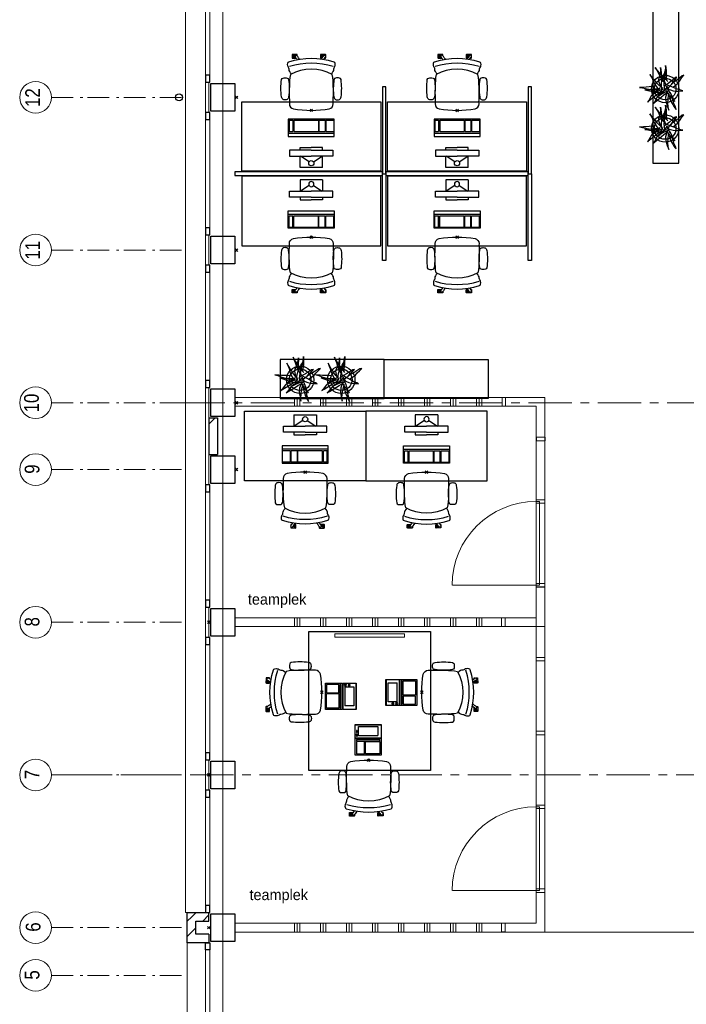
# Model space of a CAD drawing. Header units: millimetres. Extents: x -75976 to 232306, y 42824 to 140527.
# Tile 60 of 199: x 151070 to 158754, y 50807 to 62155. Entities that reach past the tile are written whole.
import ezdxf

# ---------------------------------------------------------------- set-up
doc = ezdxf.new("R2010")
doc.units = ezdxf.units.MM
doc.header["$LTSCALE"] = 400
doc.header["$PDMODE"] = 3
doc.header["$PDSIZE"] = 15
doc.linetypes.add('CENTER', pattern=[2, 1.25, -0.25, 0.25, -0.25])
doc.linetypes.add('STYLE_06', pattern=[1.041641, 0.625, -0.208282, 0.069427, -0.138931])
for name, color, linetype in [('-gd', 2, 'Continuous'), ('inlay', 6, 'Continuous'), ('inr', 4, 'Continuous'), ('plant', 114, 'Continuous'), ('plat', 5, 'Continuous'), ('sona-s008_ip0', 7, 'Continuous'), ('stramien', 1, 'CENTER'), ('symbol', 1, 'Continuous'), ('timmerwerk-gd', 2, 'Continuous')]:
    doc.layers.add(name, color=color, linetype=linetype)
for name, color, linetype, lineweight in [('Binnenkozijnen', 140, 'Continuous', 15), ('Buitenkozijnen', 140, 'Continuous', 15), ('mat-baksteen', 5, 'Continuous', 25), ('mat-beton (ihwg)', 5, 'Continuous', 25), ('None', 7, 'Continuous', 9)]:
    doc.layers.add(name, color=color, linetype=linetype, lineweight=lineweight)
doc.styles.add('Arial Narrow', font='ARIALN.TTF', dxfattribs={"height": 222.25})
doc.styles.add('s100', font='stylu.ttf', dxfattribs={"height": 100})

# ---------------------------------------------------------------- blocks, each defined once
blk = doc.blocks.new('Kolom 280x320')
at = {"layer": 'mat-beton (ihwg)', "lineweight": 25}
blk.add_lwpolyline([(-300, 160), (-20, 160), (-20, -160), (-300, -160)], close=True, dxfattribs=at)
at = {"layer": 'None', "color": 92, "linetype": 'Continuous', "lineweight": 5}
blk.add_point((0, 0), dxfattribs=at)
blk = doc.blocks.new('*X958')
at = {"layer": 'None', "lineweight": 9}
for p, q in [((-16689, -34367), (-16638, -34316)), ((-16689, -34543), (-16589, -34443))]:
    blk.add_line(p, q, dxfattribs=at)
blk = doc.blocks.new('*X959')
at = {"layer": 'None', "lineweight": 9}
for p, q in [((-16638, -34316), (-16587, -34265)), ((-16511, -34365), (-16439, -34293))]:
    blk.add_line(p, q, dxfattribs=at)
blk = doc.blocks.new('*X961')
at = {"layer": 'None', "lineweight": 9}
blk.add_line((-16439, -28636), (-16368, -28565), dxfattribs=at)
blk = doc.blocks.new('Gevelpui best 1410 (2D)')
at = {"layer": 'Buitenkozijnen', "lineweight": 15}
for p, q in [((-260, 0), (-260, -1410)), ((-260, 0), (-210, 0)), ((-210, 0), (-210, -1410)), ((-260, -1410), (-210, -1410))]:
    blk.add_line(p, q, dxfattribs=at)
at = {"layer": 'Buitenkozijnen', "color": 92, "lineweight": 25}
for points in [[(-260, 0), (-210, 0), (-210, -80), (-260, -80)], [(-260, -1330), (-210, -1330), (-210, -1410), (-260, -1410)]]:
    blk.add_lwpolyline(points, close=True, dxfattribs=at)
at = {"layer": 'None', "color": 43, "linetype": 'Continuous', "lineweight": 9}
blk.add_line((-410, 15), (-410, -1425), dxfattribs=at)
blk = doc.blocks.new('*U972')
at = {"layer": 'Buitenkozijnen', "lineweight": 15}
for p, q in [((-10, 0), (-10, -1960)), ((-10, 0), (40, 0)), ((40, 0), (40, -1960)), ((-10, -1960), (40, -1960))]:
    blk.add_line(p, q, dxfattribs=at)
blk = doc.blocks.new('Gevelpui best 1960')
at = {"layer": 'Buitenkozijnen', "color": 43, "lineweight": 9}
blk.add_line((250, 0), (250, -1960), dxfattribs=at)
at = {"layer": 'Buitenkozijnen', "color": 92, "lineweight": 25}
for points in [[(-10, 0), (40, 0), (40, -80), (-10, -80)], [(-10, -1880), (40, -1880), (40, -1960), (-10, -1960)]]:
    blk.add_lwpolyline(points, close=True, dxfattribs=at)
at = {"layer": 'Buitenkozijnen'}
blk.add_blockref('*U972', (0, 0), dxfattribs=at)
blk = doc.blocks.new('HWA')
at = {"layer": 'None', "color": 92, "linetype": 'Continuous', "lineweight": 25}
blk.add_circle((0, -74), 40, dxfattribs=at)
blk = doc.blocks.new('SONA-S008_B2')
at = {"layer": '-gd'}
blk.add_open_spline([(-253, -510), (-88, -560), (88, -560), (253, -510)], degree=3, dxfattribs=at)
for points in [[(-207, -16), (-79, 5), (80, 5), (207, -16)], [(-253, -272), (-257, -207), (-252, -139), (-253, -74)], [(-253, -74), (-253, -52), (-233, -20), (-207, -16)], [(207, -16), (233, -20), (253, -52), (253, -74)], [(253, -74), (252, -139), (257, -207), (253, -272)], [(-343, -154), (-353, -221), (-352, -288), (-343, -355)], [(-325, -126), (-337, -132), (-340, -141), (-343, -154)], [(-278, -126), (-288, -121), (-315, -121), (-325, -126)], [(-261, -154), (-263, -141), (-266, -132), (-278, -126)], [(-261, -355), (-252, -288), (-250, -221), (-261, -154)], [(261, -355), (252, -288), (250, -221), (261, -154)], [(261, -154), (263, -141), (266, -132), (278, -126)], [(278, -126), (288, -121), (315, -121), (325, -126)], [(325, -126), (337, -132), (340, -141), (343, -154)], [(343, -154), (353, -221), (352, -288), (343, -355)], [(-251, -332), (-253, -332), (-255, -331), (-258, -330)], [(-255, -304), (-254, -304), (-253, -305), (-252, -305)], [(-239, -412), (-253, -366), (-250, -319), (-253, -272)], [(253, -272), (250, -319), (253, -366), (239, -412)], [(257, -323), (255, -324), (253, -324), (251, -325)], [(252, -298), (253, -297), (254, -297), (255, -297)], [(-343, -355), (-341, -363), (-334, -370), (-326, -372)], [(-326, -372), (-310, -376), (-293, -376), (-277, -372)], [(-277, -372), (-270, -370), (-262, -363), (-261, -355)], [(-227, -418), (-247, -437), (-256, -455), (-256, -474)], [(239, -412), (95, -494), (-95, -494), (-239, -412)], [(256, -474), (256, -455), (247, -437), (227, -418)], [(277, -372), (270, -370), (262, -363), (261, -355)], [(326, -372), (310, -376), (293, -376), (277, -372)], [(343, -355), (341, -363), (334, -370), (326, -372)], [(-272, -515), (-274, -534), (-274, -556), (-259, -560)], [(-256, -474), (-255, -489), (-270, -500), (-272, -515)], [(-259, -560), (-77, -614), (79, -614), (259, -560)], [(272, -515), (270, -500), (255, -489), (256, -474)], [(259, -560), (274, -556), (274, -534), (272, -515)], [(-222, -607), (-222, -605), (-221, -603), (-219, -603)], [(-222, -615), (-222, -615), (-222, -607), (-222, -607)], [(-219, -615), (-219, -615), (-222, -615), (-222, -615)], [(-222, -630), (-222, -630), (-222, -618), (-222, -618)], [(-222, -618), (-222, -618), (-199, -618), (-199, -618)], [(-199, -630), (-199, -630), (-222, -630), (-222, -630)], [(-222, -641), (-222, -641), (-222, -633), (-222, -633)], [(-222, -633), (-222, -633), (-219, -633), (-219, -633)], [(-219, -645), (-221, -645), (-222, -643), (-222, -641)], [(-219, -603), (-219, -603), (-192, -603), (-177, -603)], [(-199, -615), (-199, -615), (-219, -615), (-219, -615)], [(-219, -633), (-219, -633), (-199, -633), (-199, -633)], [(-167, -645), (-167, -645), (-219, -645), (-219, -645)], [(-199, -618), (-199, -618), (-199, -615), (-199, -615)], [(-199, -615), (-199, -615), (-187, -615), (-187, -615)], [(-199, -618), (-199, -618), (-189, -618), (-187, -618)], [(-199, -633), (-199, -633), (-199, -630), (-199, -630)], [(-199, -630), (-199, -630), (-187, -630), (-187, -630)], [(-199, -633), (-199, -633), (-187, -633), (-187, -633)], [(-183, -633), (-188, -629), (-190, -621), (-186, -615)], [(-185, -615), (-186, -615), (-187, -615), (-187, -615)], [(-187, -615), (-187, -615), (-187, -616), (-187, -617)], [(-186, -630), (-186, -630), (-187, -630), (-187, -630)], [(-187, -630), (-187, -630), (-187, -633), (-187, -633)], [(-187, -633), (-187, -633), (-185, -633), (-183, -633)], [(-186, -615), (-186, -615), (-176, -603), (-163, -584)], [(-165, -630), (-169, -636), (-177, -638), (-183, -633)], [(-183, -633), (-183, -633), (-183, -633), (-183, -633)], [(-167, -633), (-167, -633), (-166, -633), (-166, -633)], [(-163, -641), (-163, -643), (-165, -645), (-167, -645)], [(-166, -633), (-166, -633), (-163, -633), (-163, -633)], [(-135, -589), (-152, -614), (-165, -630), (-165, -630)], [(-163, -630), (-163, -630), (-163, -630), (-164, -630)], [(-163, -628), (-163, -629), (-163, -630), (-163, -630)], [(-163, -633), (-163, -633), (-163, -641), (-163, -641)], [(106, -607), (106, -605), (108, -603), (110, -603)], [(106, -615), (106, -615), (106, -607), (106, -607)], [(110, -615), (110, -615), (106, -615), (106, -615)], [(106, -630), (106, -630), (106, -618), (106, -618)], [(106, -618), (106, -618), (130, -618), (130, -618)], [(130, -630), (130, -630), (106, -630), (106, -630)], [(106, -641), (106, -641), (106, -633), (106, -633)], [(106, -633), (106, -633), (110, -633), (110, -633)], [(110, -645), (108, -645), (106, -643), (106, -641)], [(110, -603), (110, -603), (116, -603), (123, -603)], [(130, -615), (130, -615), (110, -615), (110, -615)], [(110, -633), (110, -633), (130, -633), (130, -633)], [(162, -644), (162, -644), (110, -645), (110, -645)], [(143, -630), (143, -630), (132, -615), (115, -592)], [(130, -618), (130, -618), (130, -615), (130, -615)], [(130, -615), (130, -615), (131, -615), (132, -615)], [(130, -618), (130, -618), (132, -618), (134, -618)], [(130, -633), (130, -633), (130, -630), (130, -630)], [(130, -630), (130, -630), (142, -630), (142, -630)], [(130, -633), (130, -633), (142, -633), (142, -633)], [(143, -630), (142, -630), (142, -630), (142, -630)], [(142, -630), (142, -630), (142, -633), (142, -633)], [(142, -633), (142, -633), (143, -633), (145, -633)], [(161, -633), (155, -637), (147, -636), (143, -630)], [(144, -587), (156, -604), (164, -615), (164, -615)], [(155, -603), (159, -603), (162, -603), (162, -603)], [(164, -615), (168, -621), (167, -629), (161, -633)], [(161, -633), (161, -633), (161, -633), (161, -633)], [(162, -603), (164, -603), (166, -605), (166, -607)], [(162, -633), (162, -633), (162, -633), (162, -633)], [(162, -633), (162, -633), (166, -633), (166, -633)], [(166, -641), (166, -643), (164, -644), (162, -644)], [(166, -615), (166, -615), (165, -615), (164, -615)], [(166, -630), (166, -630), (165, -630), (164, -630)], [(165, -618), (166, -618), (166, -618), (166, -618)], [(166, -607), (166, -607), (166, -615), (166, -615)], [(166, -618), (166, -618), (166, -619), (166, -620)], [(166, -626), (166, -628), (166, -630), (166, -630)], [(166, -633), (166, -633), (166, -641), (166, -641)]]:
    blk.add_open_spline(points, degree=3)
at = {"layer": 'sona-s008_ip0'}
blk.add_point((0, 0), dxfattribs=at)
blk = doc.blocks.new('SYMB-CMP4_B2')
for p, q in [((-130, 558), (130, 558)), ((-130, 558), (-130, 428)), ((-25, 492), (-125, 428)), ((25, 492), (125, 428)), ((130, 558), (130, 428)), ((-250, 358), (-250, 428)), ((-250, 428), (0, 428)), ((0, 358), (-250, 358)), ((-130, 358), (-130, 328)), ((250, 428), (0, 428)), ((0, 358), (250, 358)), ((130, 358), (130, 328)), ((250, 358), (250, 428)), ((-130, 328), (0, 328)), ((130, 328), (0, 328)), ((265, 200), (-265, 200)), ((-265, 200), (-265, 0)), ((265, 163), (-265, 163)), ((-167, 142), (-260, 142)), ((-260, 13), (-260, 142)), ((-167, 13), (-167, 142)), ((-88, 142), (-159, 142)), ((-159, 13), (-159, 142)), ((-88, 13), (-88, 142)), ((200, 142), (-82, 142)), ((-82, 13), (-82, 142)), ((200, 13), (200, 142)), ((255, 142), (212, 142)), ((212, 13), (212, 142)), ((255, 13), (255, 142)), ((265, 0), (265, 200)), ((-265, 0), (265, 0)), ((-167, 13), (-260, 13)), ((-88, 13), (-159, 13)), ((200, 13), (-82, 13)), ((255, 13), (212, 13))]:
    blk.add_line(p, q)
blk.add_circle((0, 508), 30)
blk = doc.blocks.new('symb-LPTP_b2')
for p, q in [((150, 0), (-150, 0)), ((-150, 0), (-150, -155)), ((150, -155), (150, 0)), ((150, -5), (-150, -5)), ((-110, -25), (-110, -129)), ((110, -25), (-110, -25)), ((110, -129), (110, -25)), ((150, -155), (-150, -155)), ((150, -160), (-150, -160)), ((-150, -160), (-150, -355)), ((110, -129), (-110, -129)), ((150, -355), (150, -160)), ((-150, -355), (150, -355))]:
    blk.add_line(p, q)
for points in [[(126, -70), (134, -70), (134, -92), (126, -92)], [(128, -72), (132, -72), (132, -90), (128, -90)], [(-135, -175), (135, -175), (135, -189), (-135, -189)], [(32, -199), (-135, -199), (-135, -340), (32, -340)], [(42, -199), (135, -199), (135, -340), (42, -340)]]:
    blk.add_lwpolyline(points, close=True)
for points in [[(-130, -158, 10, 10, 0), (-111, -158, 10, 10, 0)], [(130, -158, 10, 10, 0), (111, -158, 10, 10, 0)]]:
    blk.add_lwpolyline(points, format="xyseb")
for radius in [12.6, 7.57]:
    blk.add_circle((130, -124), radius)
blk = doc.blocks.new('hangende bloembak')
at = {"linetype": 'Continuous'}
blk.add_point((26, 5), dxfattribs=at)
at = {"layer": 'plant'}
for points in [[(28, 141), (25, 199), (18, 272), (8, 354), (3, 421), (-3, 478), (2, 527), (-10, 450), (-27, 369), (-45, 279), (-63, 202), (-62, 118), (-37, 54), (-35, 34)], [(28, 141), (25, 199), (18, 272), (8, 354), (3, 421), (-3, 478), (2, 527), (-10, 450), (-27, 369), (-45, 279), (-63, 202), (-62, 118), (-37, 54), (-35, 34)], [(92, 281), (90, 340), (82, 413), (72, 495), (67, 561), (61, 618), (66, 668), (54, 591), (37, 509), (19, 420), (2, 343), (3, 258), (27, 194), (29, 174)], [(92, 281), (90, 340), (82, 413), (72, 495), (67, 561), (61, 618), (66, 668), (54, 591), (37, 509), (19, 420), (2, 343), (3, 258), (27, 194), (29, 174)], [(5, -2), (-24, 47), (-81, 105), (-119, 156), (-191, 216), (-243, 248), (-309, 282), (-355, 318), (-313, 268), (-175, 98), (-128, 41), (-82, -19), (-56, -50), (-36, -52), (-19, -76), (-47, -13), (-79, 49), (-114, 111), (-149, 165), (-125, 131), (-69, 79), (13, -9)], [(46, 142), (17, 191), (-40, 249), (-78, 301), (-150, 361), (-202, 393), (-268, 427), (-314, 462), (-272, 413), (-134, 243), (-87, 186), (-41, 125), (-15, 94), (5, 93), (22, 68), (-6, 132), (-38, 194), (-73, 256), (-108, 310), (-84, 276), (-28, 224), (54, 135)], [(44, 74), (79, 112), (118, 155), (178, 215), (229, 256), (273, 296), (316, 332), (346, 357), (403, 397), (333, 360), (276, 327), (196, 293), (136, 259), (69, 215), (24, 181), (4, 161)], [(220, -65), (255, -28), (294, 16), (354, 76), (405, 117), (449, 157), (492, 193), (521, 218), (579, 258), (509, 221), (452, 188), (372, 154), (311, 120), (245, 76), (200, 42), (180, 22)], [(220, -65), (255, -28), (294, 16), (354, 76), (405, 117), (449, 157), (492, 193), (521, 218), (579, 258), (509, 221), (452, 188), (372, 154), (311, 120), (245, 76), (200, 42), (180, 22)], [(-6, 68), (42, 87), (111, 99), (175, 95), (279, 80), (350, 54), (399, 35), (443, 7), (481, -4), (416, 7), (329, 17), (227, 33), (135, 37), (68, 28), (-1, 15)], [(-6, 68), (42, 87), (111, 99), (175, 95), (279, 80), (350, 54), (399, 35), (443, 7), (481, -4), (416, 7), (329, 17), (227, 33), (135, 37), (68, 28), (-1, 15)], [(29, -36), (79, -98), (143, -160), (204, -202), (268, -250), (330, -299), (318, -254), (256, -185), (194, -109), (138, -34), (92, 18), (61, 43)], [(29, -36), (79, -98), (143, -160), (204, -202), (268, -250), (330, -299), (318, -254), (256, -185), (194, -109), (138, -34), (92, 18), (61, 43)], [(61, 105), (106, 127), (227, 169), (289, 166), (340, 142), (404, 137), (458, 120), (516, 119), (576, 124), (520, 114), (443, 110), (374, 102), (313, 99), (272, 102), (218, 93)], [(113, -23), (157, -1), (279, 41), (340, 38), (391, 15), (455, 9), (510, -8), (568, -9), (627, -4), (571, -13), (494, -18), (425, -25), (364, -29), (323, -25), (270, -35)], [(113, -23), (157, -1), (279, 41), (340, 38), (391, 15), (455, 9), (510, -8), (568, -9), (627, -4), (571, -13), (494, -18), (425, -25), (364, -29), (323, -25), (270, -35)], [(-32, -47), (-106, -28), (-185, -8), (-273, -12), (-347, -30), (-412, -50), (-473, -72), (-516, -87), (-435, -70), (-335, -67), (-235, -69), (-139, -82), (-74, -96)], [(-32, -47), (-106, -28), (-185, -8), (-273, -12), (-347, -30), (-412, -50), (-473, -72), (-516, -87), (-435, -70), (-335, -67), (-235, -69), (-139, -82), (-74, -96)], [(-154, -96), (-203, -112), (-261, -135), (-322, -159), (-375, -190), (-424, -221), (-459, -247), (-499, -281), (-437, -261), (-348, -221), (-271, -197), (-223, -182), (-184, -170)], [(-30, -27), (-87, -62), (-124, -94), (-164, -136), (-218, -179), (-241, -201), (-293, -245), (-218, -201), (-143, -164), (-64, -122), (-9, -84), (30, -62), (73, -40), (97, -35), (56, -54), (10, -94), (1, -131), (-17, -198), (-27, -260), (-26, -337), (-20, -394), (-20, -446), (-4, -400), (18, -316), (50, -248), (78, -169), (107, -94), (127, -46), (120, -12)], [(79, -214), (130, -277), (193, -339), (254, -381), (318, -428), (381, -478), (368, -433), (307, -364), (244, -288), (189, -213), (143, -161), (112, -136)]]:
    blk.add_lwpolyline(points, dxfattribs=at)
at = {"layer": 'timmerwerk-gd', "linetype": 'Continuous'}
for radius in [353, 277]:
    blk.add_circle((26, 5), radius, dxfattribs=at)

msp = doc.modelspace()

# ---------------------------------------------------------------- linework, layer by layer
at = {"linetype": 'Continuous', "lineweight": 0, "flags": 128}
msp.add_lwpolyline([(166421.85564, 79020.0182), (158956.85564, 79020.0182), (158956.85564, 78760.0182), (153411.815, 78760.0182), (153411.815, 43959.97757), (158831.85564, 43959.97757), (158831.85564, 49485.38852), (161291.85564, 49485.38852), (161291.85564, 51740.0182), (166711.89627, 51740.0182), (166711.89627, 79020.0182), (166421.85564, 79020.0182)], dxfattribs=at)
at = {"layer": 'Binnenkozijnen', "color": 43, "linetype": 'Continuous', "lineweight": 9, "flags": 128}
msp.add_lwpolyline([(153001.85564, 80445.0182), (152981.85564, 80445.0182), (152981.85564, 51865.0182), (153001.85564, 51865.0182)], dxfattribs=at)
at = {"layer": 'Buitenkozijnen', "lineweight": 15}
for points in [[(153211.815, 61435.0182), (153251.85564, 61435.0182), (153251.85564, 61085.0182), (153211.815, 61085.0182)], [(153211.815, 59675.0182), (153251.85564, 59675.0182), (153251.85564, 59325.0182), (153211.815, 59325.0182)], [(153211.815, 57915.0182), (153251.85564, 57915.0182), (153251.85564, 56795.0182), (153211.815, 56795.0182)], [(153211.815, 55385.0182), (153251.85564, 55385.0182), (153251.85564, 55035.0182), (153211.815, 55035.0182)], [(153211.815, 53625.0182), (153251.85564, 53625.0182), (153251.85564, 53275.0182), (153211.815, 53275.0182)]]:
    msp.add_lwpolyline(points, close=True, dxfattribs=at)
at = {"layer": 'inlay', "lineweight": 0}
msp.add_line((157121.85564, 51640.0182), (161091.85564, 51640.0182), dxfattribs=at)
msp.add_lwpolyline([(155504.62013, 55076.7557), (154704.62013, 55076.7557), (154704.62013, 55036.7557), (155504.62013, 55036.7557)], close=True, dxfattribs=at)
at = {"layer": 'inr'}
for points in [[(158666.95724, 60501.50385), (158666.95724, 62701.50385), (158366.95724, 62701.50385), (158366.95724, 60501.50385)], [(155251.85655, 61380.0182), (155251.85655, 60380.0182), (155291.85655, 60380.0182), (155291.85655, 61380.0182)], [(156931.85655, 61380.0182), (156931.85655, 60380.0182), (156971.85655, 60380.0182), (156971.85655, 61380.0182)], [(155231.85655, 60410.0182), (153631.85655, 60410.0182), (153631.85655, 61210.0182), (155231.85655, 61210.0182)], [(156911.85655, 60410.0182), (155311.85655, 60410.0182), (155311.85655, 61210.0182), (156911.85655, 61210.0182)], [(153551.85655, 60360.0182), (155251.85655, 60360.0182), (155251.85655, 60400.0182), (153551.85655, 60400.0182)], [(155251.85655, 59380.0182), (155251.85655, 60380.0182), (155291.85655, 60380.0182), (155291.85655, 59380.0182)], [(155291.85655, 60360.0182), (156931.85655, 60360.0182), (156931.85655, 60400.0182), (155291.85655, 60400.0182)], [(156931.85655, 59380.0182), (156931.85655, 60380.0182), (156971.85655, 60380.0182), (156971.85655, 59380.0182)], [(155231.85655, 60350.0182), (153631.85655, 60350.0182), (153631.85655, 59550.0182), (155231.85655, 59550.0182)], [(156911.85655, 60350.0182), (155311.85655, 60350.0182), (155311.85655, 59550.0182), (156911.85655, 59550.0182)], [(154071.85655, 57790.0182), (155271.85655, 57790.0182), (155271.85655, 58240.0182), (154071.85655, 58240.0182)], [(156471.85655, 57790.0182), (155271.85655, 57790.0182), (155271.85655, 58240.0182), (156471.85655, 58240.0182)], [(153660.07346, 57641.1685), (155060.07346, 57641.1685), (155060.07346, 56841.1685), (153660.07346, 56841.1685)], [(156460.07346, 57641.1685), (155060.07346, 57641.1685), (155060.07346, 56841.1685), (156460.07346, 56841.1685)], [(155804.62013, 55103.11321), (155804.62013, 53503.11321), (154404.62013, 53503.11321), (154404.62013, 55103.11321)]]:
    msp.add_lwpolyline(points, close=True, dxfattribs=at)
at = {"layer": 'mat-baksteen', "lineweight": 25}
for p, q in [((153251.85564, 57565.0182), (153251.85564, 57145.0182)), ((153251.85564, 57565.0182), (153351.85564, 57565.0182)), ((153351.85564, 57565.0182), (153351.85564, 57145.0182)), ((153251.85564, 57145.0182), (153351.85564, 57145.0182)), ((153001.85564, 51515.0182), (153001.85564, 51865.0182)), ((153001.85564, 51865.0182), (153251.85564, 51865.0182)), ((153251.85564, 51765.0182), (153251.85564, 51865.0182)), ((153101.85564, 51615.0182), (153101.85564, 51765.0182)), ((153101.85564, 51765.0182), (153251.85564, 51765.0182)), ((153251.85564, 51615.0182), (153101.85564, 51615.0182)), ((153251.85564, 51615.0182), (153251.85564, 51515.0182)), ((153251.85564, 51515.0182), (153001.85564, 51515.0182))]:
    msp.add_line(p, q, dxfattribs=at)
at = {"layer": 'None', "color": 7, "linetype": 'STYLE_06', "lineweight": 9}
for p, q in [((151435.67891, 61260.0182), (152935.67891, 61260.0182)), ((151435.67891, 59500.0182), (152935.67891, 59500.0182)), ((151435.67891, 57740.0182), (152935.67891, 57740.0182)), ((151435.67891, 56970.0182), (152935.67891, 56970.0182)), ((151435.67891, 55210.0182), (152935.67891, 55210.0182)), ((151435.67891, 53450.0182), (152935.67891, 53450.0182)), ((151435.67891, 51690.0182), (152935.67891, 51690.0182)), ((151435.67891, 51140.0182), (152935.67891, 51140.0182))]:
    msp.add_line(p, q, dxfattribs=at)
at = {"layer": 'None', "color": 43, "linetype": 'Continuous', "lineweight": 9}
for centre in [(151253.07249, 61260.0182), (151253.07249, 59500.0182), (151253.07249, 57740.0182), (151253.07249, 56970.0182), (151253.07249, 55210.0182), (151253.07249, 53450.0182), (151253.07249, 51690.0182), (151253.07249, 51140.0182)]:
    msp.add_circle(centre, 182.60642, dxfattribs=at)
at = {"layer": 'plat', "lineweight": 0}
for p, q in [((153557.85564, 57799.45537), (156631.85564, 57799.45537)), ((154237.85564, 57699.45537), (154237.85564, 57799.45537)), ((154267.85564, 57699.45537), (154267.85564, 57799.45537)), ((154297.85564, 57699.45537), (154297.85564, 57799.45537)), ((154537.85564, 57699.45537), (154537.85564, 57799.45537)), ((154567.85564, 57699.45537), (154567.85564, 57799.45537)), ((154597.85564, 57699.45537), (154597.85564, 57799.45537)), ((154837.85564, 57699.45537), (154837.85564, 57799.45537)), ((154867.85564, 57699.45537), (154867.85564, 57799.45537)), ((154897.85564, 57699.45537), (154897.85564, 57799.45537)), ((155137.85564, 57699.45537), (155137.85564, 57799.45537)), ((155167.85564, 57699.45537), (155167.85564, 57799.45537)), ((155197.85564, 57699.45537), (155197.85564, 57799.45537)), ((155437.85564, 57699.45537), (155437.85564, 57799.45537)), ((155467.85564, 57699.45537), (155467.85564, 57799.45537)), ((155497.85564, 57699.45537), (155497.85564, 57799.45537)), ((155737.85564, 57699.45537), (155737.85564, 57799.45537)), ((155767.85564, 57699.45537), (155767.85564, 57799.45537)), ((155797.85564, 57699.45537), (155797.85564, 57799.45537)), ((156037.85564, 57699.45537), (156037.85564, 57799.45537)), ((156067.85564, 57699.45537), (156067.85564, 57799.45537)), ((156097.85564, 57699.45537), (156097.85564, 57799.45537)), ((156337.85564, 57699.45537), (156337.85564, 57799.45537)), ((156367.85564, 57699.45537), (156367.85564, 57799.45537)), ((156397.85564, 57699.45537), (156397.85564, 57799.45537)), ((157121.85564, 57799.45537), (156618.85564, 57799.45537)), ((156631.85564, 57699.45537), (156631.85564, 57799.45537)), ((157121.85564, 51640.0182), (157121.85564, 57799.45537)), ((157121.85564, 51640.0182), (157121.85564, 57790.0182)), ((153557.85564, 57699.45537), (156631.85564, 57699.45537)), ((157021.85564, 57699.45537), (156618.85564, 57699.45537)), ((157021.85564, 51740.0182), (157021.85564, 57699.45537)), ((157021.85564, 55260.0182), (157021.85564, 57690.0182)), ((156058.10443, 55636.5182), (157021.85564, 55636.5182)), ((156625.85564, 55260.0182), (153551.85564, 55260.0182)), ((156625.85564, 55160.0182), (153551.85564, 55160.0182)), ((154237.85564, 55160.0182), (154237.85564, 55260.0182)), ((154267.85564, 55160.0182), (154267.85564, 55260.0182)), ((154297.85564, 55160.0182), (154297.85564, 55260.0182)), ((154537.85564, 55160.0182), (154537.85564, 55260.0182)), ((154567.85564, 55160.0182), (154567.85564, 55260.0182)), ((154597.85564, 55160.0182), (154597.85564, 55260.0182)), ((154837.85564, 55160.0182), (154837.85564, 55260.0182)), ((154867.85564, 55160.0182), (154867.85564, 55260.0182)), ((154897.85564, 55160.0182), (154897.85564, 55260.0182)), ((155137.85564, 55160.0182), (155137.85564, 55260.0182)), ((155167.85564, 55160.0182), (155167.85564, 55260.0182)), ((155197.85564, 55160.0182), (155197.85564, 55260.0182)), ((155437.85564, 55160.0182), (155437.85564, 55260.0182)), ((155467.85564, 55160.0182), (155467.85564, 55260.0182)), ((155497.85564, 55160.0182), (155497.85564, 55260.0182)), ((155737.85564, 55160.0182), (155737.85564, 55260.0182)), ((155767.85564, 55160.0182), (155767.85564, 55260.0182)), ((155797.85564, 55160.0182), (155797.85564, 55260.0182)), ((156037.85564, 55160.0182), (156037.85564, 55260.0182)), ((156067.85564, 55160.0182), (156067.85564, 55260.0182)), ((156097.85564, 55160.0182), (156097.85564, 55260.0182)), ((156337.85564, 55160.0182), (156337.85564, 55260.0182)), ((156367.85564, 55160.0182), (156367.85564, 55260.0182)), ((156397.85564, 55160.0182), (156397.85564, 55260.0182)), ((156531.85564, 55260.0182), (157021.85564, 55260.0182)), ((156531.85564, 55160.0182), (157121.85564, 55160.0182)), ((156625.85564, 55260.0182), (156625.85564, 55160.0182)), ((156811.85527, 55260.0182), (157021.85564, 55260.0182)), ((156811.85527, 55160.0182), (157021.85564, 55160.0182)), ((157021.85564, 51740.0182), (157021.85564, 55160.0182)), ((156058.10443, 52116.5182), (157021.85564, 52116.5182)), ((156625.85564, 51740.0182), (153551.85564, 51740.0182)), ((156625.85564, 51640.0182), (153551.85564, 51640.0182)), ((154237.85564, 51640.0182), (154237.85564, 51740.0182)), ((154267.85564, 51640.0182), (154267.85564, 51740.0182)), ((154297.85564, 51640.0182), (154297.85564, 51740.0182)), ((154537.85564, 51640.0182), (154537.85564, 51740.0182)), ((154567.85564, 51640.0182), (154567.85564, 51740.0182)), ((154597.85564, 51640.0182), (154597.85564, 51740.0182)), ((154837.85564, 51640.0182), (154837.85564, 51740.0182)), ((154867.85564, 51640.0182), (154867.85564, 51740.0182)), ((154897.85564, 51640.0182), (154897.85564, 51740.0182)), ((155137.85564, 51640.0182), (155137.85564, 51740.0182)), ((155167.85564, 51640.0182), (155167.85564, 51740.0182)), ((155197.85564, 51640.0182), (155197.85564, 51740.0182)), ((155437.85564, 51640.0182), (155437.85564, 51740.0182)), ((155467.85564, 51640.0182), (155467.85564, 51740.0182)), ((155497.85564, 51640.0182), (155497.85564, 51740.0182)), ((155737.85564, 51640.0182), (155737.85564, 51740.0182)), ((155767.85564, 51640.0182), (155767.85564, 51740.0182)), ((155797.85564, 51640.0182), (155797.85564, 51740.0182)), ((156037.85564, 51640.0182), (156037.85564, 51740.0182)), ((156067.85564, 51640.0182), (156067.85564, 51740.0182)), ((156097.85564, 51640.0182), (156097.85564, 51740.0182)), ((156337.85564, 51640.0182), (156337.85564, 51740.0182)), ((156367.85564, 51640.0182), (156367.85564, 51740.0182)), ((156397.85564, 51640.0182), (156397.85564, 51740.0182)), ((156531.85564, 51740.0182), (157021.85564, 51740.0182)), ((156531.85564, 51640.0182), (157121.85564, 51640.0182)), ((156625.85564, 51740.0182), (156625.85564, 51640.0182)), ((156811.85527, 51740.0182), (157021.85564, 51740.0182)), ((156811.85527, 51640.0182), (157121.85564, 51640.0182))]:
    msp.add_line(p, q, dxfattribs=at)
for points in [[(156631.85564, 57798.95537), (156631.85564, 57698.95537), (156671.85564, 57698.95537), (156671.85564, 57798.95537)], [(157027.85564, 57342.95537), (157127.85564, 57342.95537), (157127.85564, 57302.95537), (157027.85564, 57302.95537)], [(157021.85564, 56622.5182), (157021.85564, 56582.5182), (157121.85564, 56582.5182), (157121.85564, 56622.5182)], [(157021.85564, 56602.5182), (157021.85564, 55636.5182), (157061.85564, 55636.5182), (157061.85564, 56602.5182)], [(157021.85564, 55656.5182), (157021.85564, 55616.5182), (157121.85564, 55616.5182), (157121.85564, 55656.5182)], [(157022.85564, 55655.5182), (157122.85564, 55655.5182), (157122.85564, 55615.5182), (157022.85564, 55615.5182)], [(156625.85564, 55160.0182), (156625.85564, 55260.0182), (156665.85564, 55260.0182), (156665.85564, 55160.0182)], [(157022.85564, 54804.5182), (157122.85564, 54804.5182), (157122.85564, 54764.5182), (157022.85564, 54764.5182)], [(157022.85564, 53953.5182), (157122.85564, 53953.5182), (157122.85564, 53913.5182), (157022.85564, 53913.5182)], [(157021.85564, 53102.5182), (157021.85564, 53062.5182), (157121.85564, 53062.5182), (157121.85564, 53102.5182)], [(157021.85564, 53082.5182), (157021.85564, 52116.5182), (157061.85564, 52116.5182), (157061.85564, 53082.5182)], [(157022.85564, 53102.5182), (157122.85564, 53102.5182), (157122.85564, 53062.5182), (157022.85564, 53062.5182)], [(157021.85564, 52136.5182), (157021.85564, 52096.5182), (157121.85564, 52096.5182), (157121.85564, 52136.5182)], [(157021.85564, 52136.5182), (157121.85564, 52136.5182), (157121.85564, 52096.5182), (157021.85564, 52096.5182)], [(156625.85564, 51640.5182), (156625.85564, 51740.5182), (156665.85564, 51740.5182), (156665.85564, 51640.5182)]]:
    msp.add_lwpolyline(points, close=True, dxfattribs=at)
for centre in [(157021.85564, 55636.5182), (157021.85564, 52116.5182)]:
    msp.add_arc(centre, 966, 90, 180, dxfattribs=at)
at = {"layer": 'stramien', "lineweight": 0}
for p, q in [((152935.67891, 57740.0182), (168039.31446, 57740.0182)), ((151435.67891, 53450.0182), (168039.31446, 53450.0182))]:
    msp.add_line(p, q, dxfattribs=at)

# ---------------------------------------------------------------- block references
at = {"layer": 'Binnenkozijnen', "color": 7, "rotation": 180}
msp.add_blockref('Gevelpui best 1960', (153251.85564, 49555.0182), dxfattribs=at)
at = {"layer": 'Buitenkozijnen', "color": 7, "xscale": -1}
for p in [(153001.85564, 62845.0182), (153001.85564, 61085.0182), (153001.85564, 59325.0182), (153001.85564, 56795.0182), (153001.85564, 55035.0182), (153001.85564, 53275.0182)]:
    msp.add_blockref('Gevelpui best 1410 (2D)', p, dxfattribs=at)
at = {"layer": 'inlay', "lineweight": 0, "xscale": 0.448, "yscale": 0.448, "zscale": 0.448}
for p, rotation in [((158512.79408, 61344.5655), 90), ((158512.79408, 60888.8297), 90), ((154303.90745, 57993.37551), 82.44179659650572), ((154777.90745, 57993.37551), 82.44179659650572)]:
    msp.add_blockref('hangende bloembak', p, dxfattribs=dict(at, rotation=rotation))
at = {"layer": 'inr', "xscale": -1}
for name, p, rotation in [('SONA-S008_B2', (154431.85655, 61110.0182), 180), ('SONA-S008_B2', (156111.85655, 61110.0182), 180), ('SONA-S008_B2', (154554.58726, 54403.11321), 270), ('symb-LPTP_b2', (154948.70966, 54356.42497), 270), ('symb-LPTP_b2', (155291.80216, 54401.70758), 90)]:
    msp.add_blockref(name, p, dxfattribs=dict(at, rotation=rotation))
at = {"layer": 'inr'}
for p in [(154431.85655, 59650.0182), (156111.85655, 59650.0182), (155760.07346, 56941.1685), (155092.88981, 53621.19842)]:
    msp.add_blockref('SONA-S008_B2', p, dxfattribs=at)
at = {"layer": 'inr', "xscale": -1}
for name, p in [('SONA-S008_B2', (154360.07346, 56941.1685)), ('symb-LPTP_b2', (155087.32558, 54033.09951))]:
    msp.add_blockref(name, p, dxfattribs=at)
at = {"layer": 'inr', "rotation": 90}
msp.add_blockref('SONA-S008_B2', (155704.75103, 54403.11321), dxfattribs=at)
at = {"layer": 'mat-baksteen'}
for name in ['*X961', '*X959', '*X958']:
    msp.add_blockref(name, (169690.79627, 86130.0182), dxfattribs=at)
at = {"layer": 'mat-beton (ihwg)', "color": 7, "rotation": 180}
for p in [(153251.85564, 55210.0182), (153251.85564, 53450.0182), (153251.85564, 51690.0182)]:
    msp.add_blockref('Kolom 280x320', p, dxfattribs=at)
at = {"layer": 'None', "color": 7}
for p in [(153571.85564, 61260.0182), (153571.85564, 59500.0182), (153571.85564, 57740.0182), (153571.85564, 56970.0182), (153571.85564, 56970.0182)]:
    msp.add_blockref('Kolom 280x320', p, dxfattribs=at)
at = {"layer": 'None', "color": 7, "rotation": 270}
msp.add_blockref('HWA', (152981.85564, 61260.0182), dxfattribs=at)
at = {"layer": 'symbol', "rotation": 180}
for p in [(154431.85655, 61008.5295), (156111.85655, 61008.5295)]:
    msp.add_blockref('SYMB-CMP4_B2', p, dxfattribs=at)
at = {"layer": 'symbol', "xscale": -1}
for p in [(154431.85655, 59751.5069), (156111.85655, 59751.5069), (155760.07346, 57042.6572)]:
    msp.add_blockref('SYMB-CMP4_B2', p, dxfattribs=at)
at = {"layer": 'symbol'}
msp.add_blockref('SYMB-CMP4_B2', (154360.07346, 57042.6572), dxfattribs=at)

# ---------------------------------------------------------------- texts
at = {"layer": 'None', "color": 8, "attachment_point": 1, "rotation": 90, "style": 'Arial Narrow'}
for s, insert, char_height in [('12', (151134.5055, 61148.89465), 169.333333), ('11', (151134.5055, 59388.89465), 169.333333), ('10', (151121.87282, 57628.89465), 169.333333), ('9', (151128.18916, 56921.33487), 169.33333), ('8', (151128.18916, 55161.33487), 169.33333), ('7', (151128.18916, 53401.33487), 169.33333), ('6', (151140.31491, 51643.44197), 169.33333), ('5', (151128.18916, 51091.33487), 169.33333)]:
    msp.add_mtext(s, dxfattribs=dict(at, insert=insert, char_height=char_height))
at = {"layer": 'plat', "style": 's100'}
for p in [(153700.95862, 55413.24056), (153719.60102, 52007.61062)]:
    msp.add_text('teamplek', height=124.21728, dxfattribs=at).set_placement(p)

doc.saveas('drawing.dxf')
